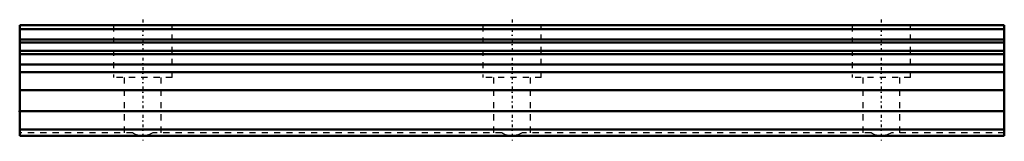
# Model space of a CAD drawing. Header units: millimetres. Extents: x -20 to 140, y -1 to 19.
import ezdxf

# ---------------------------------------------------------------- set-up
doc = ezdxf.new("R2010")
doc.units = ezdxf.units.MM
doc.linetypes.add('Center', pattern=[1.5, 0.45, -0.5, 0.05, -0.5])
doc.linetypes.add('Dashed', pattern=[2, 1, -1])
for name, color, linetype, lineweight in [('2d ConnectionPoints', 7, 'Continuous', 50), ('AM_0', 7, 'Continuous', 50), ('AM_7', 7, 'Center', 25), ('AM_9', 6, 'Dashed', 25)]:
    doc.layers.add(name, color=color, linetype=linetype, lineweight=lineweight)

msp = doc.modelspace()

# ---------------------------------------------------------------- linework, layer by layer
at = {"layer": '2d ConnectionPoints'}
for p in [(-20, 4), (0, 0), (0, 0)]:
    msp.add_point(p, dxfattribs=at)
at = {"layer": 'AM_0'}
for p, q in [((140, 18), (-20, 18)), ((-20, 18), (-20, 0)), ((140, 18), (140, 0)), ((140, 17.38), (-20, 17.38)), ((140, 15.69), (-20, 15.69)), ((140, 15.16), (-20, 15.16)), ((140, 13.83), (-20, 13.83)), ((140, 13.31), (-20, 13.31)), ((140, 11.6), (-20, 11.6)), ((140, 10.38), (-20, 10.38)), ((140, 7.45), (-20, 7.45)), ((140, 4), (-20, 4)), ((140, 1), (-20, 1)), ((140, 0), (-20, 0))]:
    msp.add_line(p, q, dxfattribs=at)
at = {"layer": 'AM_7'}
for p, q in [((0, 18.9), (0, -0.9)), ((60, 18.9), (60, -0.9)), ((120, 18.9), (120, -0.9))]:
    msp.add_line(p, q, dxfattribs=at)
at = {"layer": 'AM_9'}
for p, q in [((-4.75, 18), (-4.75, 9.5)), ((4.75, 9.5), (4.75, 18)), ((55.25, 18), (55.25, 9.5)), ((64.75, 9.5), (64.75, 18)), ((115.25, 18), (115.25, 9.5)), ((124.75, 9.5), (124.75, 18)), ((4.75, 9.5), (-4.75, 9.5)), ((-3, 9.5), (-3, 0.5)), ((3, 0.5), (3, 9.5)), ((64.75, 9.5), (55.25, 9.5)), ((57, 9.5), (57, 0.5)), ((63, 0.5), (63, 9.5)), ((124.75, 9.5), (115.25, 9.5)), ((117, 9.5), (117, 0.5)), ((123, 0.5), (123, 9.5)), ((-1.66, 0.5), (-20, 0.5)), ((58.34, 0.5), (1.66, 0.5)), ((118.34, 0.5), (61.66, 0.5)), ((140, 0.5), (121.66, 0.5))]:
    msp.add_line(p, q, dxfattribs=at)
for points in [[(0, 0), (-0.26, 0.01), (-0.52, 0.05), (-0.78, 0.1), (-1.03, 0.18), (-1.27, 0.28), (-1.5, 0.4), (-1.66, 0.5)], [(1.66, 0.5), (1.43, 0.36), (1.2, 0.25), (0.95, 0.16), (0.7, 0.08), (0.45, 0.03), (0.19, 0.01), (0, 0)], [(60, 0), (59.74, 0.01), (59.48, 0.05), (59.22, 0.1), (58.97, 0.18), (58.73, 0.28), (58.5, 0.4), (58.34, 0.5)], [(61.66, 0.5), (61.43, 0.36), (61.2, 0.25), (60.95, 0.16), (60.7, 0.08), (60.45, 0.03), (60.19, 0.01), (60, 0)], [(120, 0), (119.74, 0.01), (119.48, 0.05), (119.22, 0.1), (118.97, 0.18), (118.73, 0.28), (118.5, 0.4), (118.34, 0.5)], [(121.66, 0.5), (121.43, 0.36), (121.2, 0.25), (120.95, 0.16), (120.7, 0.08), (120.45, 0.03), (120.19, 0.01), (120, 0)]]:
    msp.add_lwpolyline(points, dxfattribs=at)

doc.saveas('drawing.dxf')
